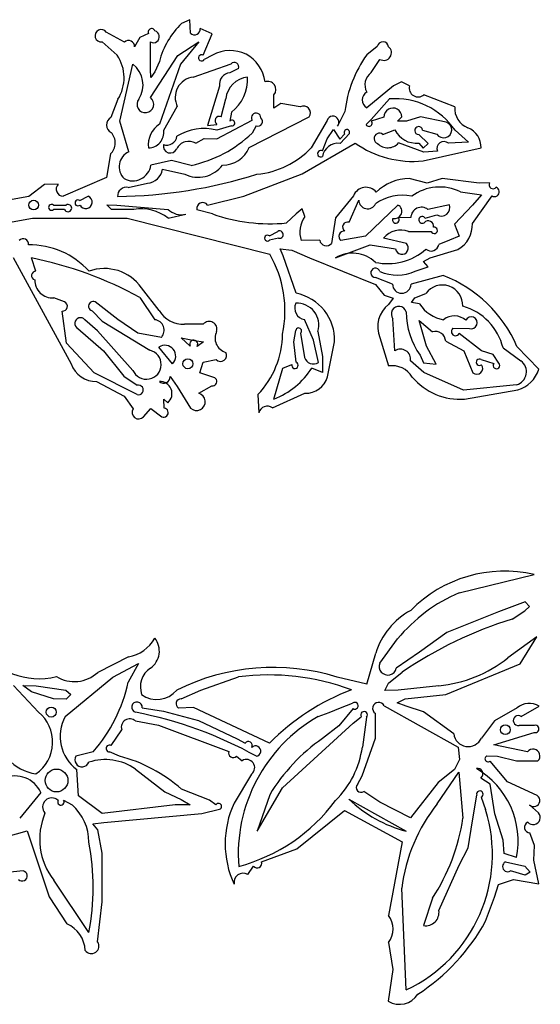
# Model space of a CAD drawing. Extents: x 0.1 to 7.7, y 0.72 to 10.33.
# Tile 9 of 12: x 2.09 to 3.73, y 7.11 to 10.22. Entities that reach past the tile are written whole.
import ezdxf

# ---------------------------------------------------------------- set-up
doc = ezdxf.new("R2010")
doc.units = 0

msp = doc.modelspace()

# ---------------------------------------------------------------- linework, layer by layer
at = {"layer": 'Default', "color": 162, "linetype": 'CONTINUOUS'}
for p, q in [((2.631255, 10.215806), (2.604823, 10.204139)), ((2.63284, 10.17305), (2.631255, 10.215806)), ((2.42488, 10.145133), (2.367424, 10.176746)), ((2.500838, 10.172779), (2.472882, 10.159623)), ((2.701389, 10.171462), (2.663826, 10.188553)), ((2.354114, 10.145921), (2.401668, 10.10398)), ((2.472882, 10.159623), (2.456924, 10.130287)), ((2.506944, 10.060118), (2.506816, 10.145728)), ((2.5928, 10.10322), (2.658957, 10.146425)), ((2.658957, 10.146425), (2.601821, 10.075753)), ((2.673065, 10.103827), (2.701389, 10.171462)), ((3.221417, 10.131322), (3.188078, 10.105405)), ((2.506463, 9.970221), (2.5928, 10.10322)), ((2.534722, 10.084256), (2.520639, 10.051408)), ((2.702504, 10.104161), (2.676267, 10.090129)), ((3.202557, 10.049213), (3.229836, 10.090796)), ((2.409722, 9.895893), (2.450872, 10.07569)), ((2.508028, 10.034033), (2.506944, 10.060118)), ((2.520639, 10.051408), (2.508028, 10.034033)), ((2.601821, 10.075753), (2.535688, 9.887035)), ((2.641062, 10.035216), (2.760814, 10.076421)), ((2.783735, 10.0619), (2.756866, 10.04857)), ((3.298059, 10.019781), (3.27271, 10.007863)), ((3.322908, 10.007571), (3.298059, 10.019781)), ((2.724261, 10.006587), (2.686902, 9.882883)), ((3.27271, 10.007863), (3.188036, 9.938551)), ((2.403909, 9.965087), (2.382084, 9.907469)), ((2.72948, 9.910135), (2.743862, 9.96683)), ((2.895788, 9.937578), (2.895833, 9.979244)), ((3.201684, 9.901296), (3.25929, 9.966269)), ((3.465662, 9.941755), (3.368346, 9.979199)), ((2.548323, 9.867743), (2.591283, 9.942)), ((2.917438, 9.952081), (2.895788, 9.937578)), ((2.978666, 9.94174), (2.917438, 9.952081)), ((3.119074, 9.926721), (3.095551, 9.880305)), ((2.438266, 9.800016), (2.409722, 9.895893)), ((2.716031, 9.840309), (2.826961, 9.899543)), ((2.761788, 9.924043), (2.756858, 9.895956)), ((2.817396, 9.812922), (3.00705, 9.909866)), ((3.063168, 9.89813), (3.013247, 9.812659)), ((3.18611, 9.885198), (3.201684, 9.901296)), ((3.242289, 9.90922), (3.202448, 9.896411)), ((3.284716, 9.895871), (3.298479, 9.909635)), ((3.313432, 9.895865), (3.284716, 9.895871)), ((3.357404, 9.909754), (3.313432, 9.895865)), ((3.43813, 9.89275), (3.357404, 9.909754)), ((2.686902, 9.882883), (2.716298, 9.886076)), ((2.762463, 9.881408), (2.715369, 9.868187)), ((2.839931, 9.881484), (2.826897, 9.858357)), ((3.063042, 9.840679), (3.083262, 9.869823)), ((3.083262, 9.869823), (3.103803, 9.840004)), ((3.239094, 9.854198), (3.276427, 9.868666)), ((3.364221, 9.868087), (3.409095, 9.855722)), ((3.46676, 9.867465), (3.50831, 9.829524)), ((2.64925, 9.82642), (2.676145, 9.84129)), ((2.676145, 9.84129), (2.716031, 9.840309)), ((3.049163, 9.802481), (3.063042, 9.840679)), ((3.103803, 9.840004), (3.118711, 9.856029)), ((3.133362, 9.857559), (3.103967, 9.826241)), ((3.381711, 9.826226), (3.352015, 9.854072)), ((2.984463, 9.730144), (3.151471, 9.827335)), ((3.368056, 9.798642), (3.288326, 9.827449)), ((3.351917, 9.827368), (3.365768, 9.811368)), ((3.365564, 9.770865), (3.548633, 9.811708)), ((3.365768, 9.811368), (3.381711, 9.826226)), ((3.410749, 9.80199), (3.368056, 9.798642)), ((3.50831, 9.829524), (3.445346, 9.82642)), ((2.381035, 9.792954), (2.368643, 9.718852)), ((2.573246, 9.771885), (2.507816, 9.75747)), ((2.635163, 9.756976), (2.573246, 9.771885)), ((2.544297, 9.744657), (2.614551, 9.729198)), ((2.368643, 9.718852), (2.231845, 9.659569)), ((2.801092, 9.659753), (2.984463, 9.730144)), ((3.378827, 9.70142), (3.322266, 9.715309)), ((3.426034, 9.715309), (3.378827, 9.70142)), ((3.542716, 9.700799), (3.426034, 9.715309)), ((2.173168, 9.696841), (2.123582, 9.659184)), ((2.216303, 9.698135), (2.173168, 9.696841)), ((2.436655, 9.687531), (2.496877, 9.70142)), ((3.574869, 9.702226), (3.542716, 9.700799)), ((2.123582, 9.659184), (1.969702, 9.631563)), ((2.284199, 9.645873), (2.310309, 9.659883)), ((2.686207, 9.631975), (2.801092, 9.659753)), ((3.146482, 9.66149), (3.090209, 9.591834)), ((3.132657, 9.577626), (3.162961, 9.647257)), ((3.484022, 9.673642), (3.550166, 9.66395)), ((3.520833, 9.574281), (3.58298, 9.660561)), ((3.550166, 9.66395), (3.520835, 9.631787)), ((2.200866, 9.631984), (2.240995, 9.631975)), ((2.236297, 9.618086), (2.201389, 9.618086)), ((2.368932, 9.63256), (2.400769, 9.631975)), ((2.383707, 9.618086), (2.368932, 9.63256)), ((2.454156, 9.618086), (2.383707, 9.618086)), ((2.400769, 9.631975), (2.562044, 9.618449)), ((2.70221, 9.604219), (2.653044, 9.617358)), ((2.984464, 9.619759), (2.965443, 9.604196)), ((2.993056, 9.595802), (2.984464, 9.619759)), ((3.286528, 9.632068), (3.184622, 9.533745)), ((3.448555, 9.63298), (3.380989, 9.618086)), ((3.520835, 9.631787), (3.464313, 9.571352)), ((2.0191, 9.569816), (2.135377, 9.590308)), ((2.135377, 9.590308), (2.4329, 9.590308)), ((2.4329, 9.590308), (2.882608, 9.477194)), ((2.5625, 9.590308), (2.617948, 9.603018)), ((2.965443, 9.604196), (2.935204, 9.575466)), ((3.090209, 9.591834), (3.077399, 9.511331)), ((3.327057, 9.59258), (3.288289, 9.591337)), ((3.372136, 9.590308), (3.409115, 9.600833)), ((3.464313, 9.571352), (3.478819, 9.534484)), ((2.881422, 9.534762), (2.907531, 9.548772)), ((2.909676, 9.528041), (2.881944, 9.520864)), ((3.039996, 9.521397), (2.981317, 9.519931)), ((3.184622, 9.533745), (3.106859, 9.519869)), ((3.312894, 9.511269), (3.241322, 9.527496)), ((3.320111, 9.548642), (3.391592, 9.548642)), ((3.448476, 9.521075), (3.414851, 9.507935)), ((3.478819, 9.534484), (3.448476, 9.521075)), ((2.915585, 9.493977), (2.952038, 9.490235)), ((2.924387, 9.472354), (2.915585, 9.493977)), ((2.952038, 9.490235), (3.00755, 9.465308)), ((3.089675, 9.466154), (3.198403, 9.506975)), ((3.198403, 9.506975), (3.279076, 9.493999)), ((3.387639, 9.465308), (3.475426, 9.492058)), ((2.073773, 9.466296), (2.257218, 9.131616)), ((2.145952, 9.423769), (2.131704, 9.465519)), ((2.965472, 9.354022), (2.924387, 9.472354)), ((3.00755, 9.465308), (3.215684, 9.381349)), ((3.366751, 9.454252), (3.387639, 9.465308)), ((3.341103, 9.423641), (3.381791, 9.437395)), ((3.381791, 9.437395), (3.366751, 9.454252)), ((3.269103, 9.382831), (3.215427, 9.403556)), ((3.429289, 9.409752), (3.327736, 9.382732)), ((2.534285, 9.299342), (2.478565, 9.371505)), ((3.215684, 9.381349), (3.243259, 9.348281)), ((2.235793, 9.32714), (2.201888, 9.33942)), ((2.473645, 9.340586), (2.52034, 9.270855)), ((3.243259, 9.348281), (3.271717, 9.338847)), ((3.271717, 9.338847), (3.25701, 9.319145)), ((3.328709, 9.325462), (3.339159, 9.339748)), ((3.339159, 9.339748), (3.374594, 9.353487)), ((2.403401, 9.270987), (2.332643, 9.32709)), ((3.354347, 9.320383), (3.328709, 9.325462)), ((2.242631, 9.196907), (2.228624, 9.297858)), ((2.322649, 9.299205), (2.354594, 9.266186)), ((3.276963, 9.172778), (3.270833, 9.274083)), ((2.277939, 9.243117), (2.358328, 9.173133)), ((2.340303, 9.236269), (2.300299, 9.270945)), ((2.354594, 9.266186), (2.504676, 9.17459)), ((2.467008, 9.22834), (2.403401, 9.270987)), ((2.673261, 9.256974), (2.614062, 9.256974)), ((3.020833, 9.206458), (2.99213, 9.271374)), ((3.375864, 9.187701), (3.353163, 9.268053)), ((3.353163, 9.268053), (3.39524, 9.232692)), ((3.459313, 9.243716), (3.51149, 9.243085)), ((2.45143, 9.111348), (2.340303, 9.236269)), ((2.541224, 9.215307), (2.467008, 9.22834)), ((2.631944, 9.187529), (2.603406, 9.214138)), ((2.603406, 9.214138), (2.645354, 9.205771)), ((2.957921, 9.201501), (2.964438, 9.236757)), ((2.979117, 9.227913), (2.992216, 9.15219)), ((3.034248, 9.234061), (3.048611, 9.154868)), ((3.229167, 9.214509), (3.256959, 9.125104)), ((3.549207, 9.172335), (3.479793, 9.227681)), ((2.329425, 9.10318), (2.242631, 9.196907)), ((2.576389, 9.131974), (2.533427, 9.184736)), ((2.645354, 9.205771), (2.673742, 9.201277)), ((2.673742, 9.201277), (2.653411, 9.18685)), ((2.965278, 9.136878), (2.957921, 9.201501)), ((3.035726, 9.136467), (3.020833, 9.206458)), ((3.064435, 9.090968), (3.086628, 9.200843)), ((3.406946, 9.130973), (3.375864, 9.187701)), ((3.436896, 9.202771), (3.493758, 9.172464)), ((3.617451, 9.181752), (3.674056, 9.141292)), ((3.730195, 9.114581), (3.66101, 9.186937)), ((2.358328, 9.173133), (2.422961, 9.093137)), ((3.048611, 9.154868), (3.049164, 9.105001)), ((3.356207, 9.159087), (3.367062, 9.134656)), ((3.493758, 9.172464), (3.522795, 9.103293)), ((3.586336, 9.160776), (3.549207, 9.172335)), ((3.604254, 9.133718), (3.586336, 9.160776)), ((2.662514, 9.103194), (2.673145, 9.13678)), ((2.673145, 9.13678), (2.713903, 9.145863)), ((2.895833, 9.020862), (2.923744, 9.118204)), ((2.923744, 9.118204), (2.952039, 9.130223)), ((3.049164, 9.105001), (3.015368, 9.118645)), ((3.368023, 9.104227), (3.326014, 9.141702)), ((3.367062, 9.134656), (3.406946, 9.130973)), ((3.549035, 9.145194), (3.588371, 9.132866)), ((2.465278, 9.034751), (2.329425, 9.10318)), ((2.422961, 9.093137), (2.464638, 9.064169)), ((2.568891, 9.092036), (2.591198, 9.060461)), ((2.702779, 9.089697), (2.662514, 9.103194)), ((3.493056, 9.04864), (3.368023, 9.104227)), ((2.336947, 9.076418), (2.423951, 9.029563)), ((2.591198, 9.060461), (2.633004, 8.992424)), ((2.659304, 9.039222), (2.700423, 9.062558)), ((3.660325, 9.065937), (3.493056, 9.04864)), ((2.423951, 9.029563), (2.452402, 8.990115)), ((2.844938, 9.035182), (2.848341, 8.977488)), ((2.891027, 8.993084), (2.993475, 9.039475)), ((3.496626, 9.020862), (3.663872, 9.049659)), ((2.548766, 9.021005), (2.561836, 9.009503)), ((2.549653, 8.992543), (2.548766, 9.021005)), ((2.484718, 8.964734), (2.507576, 8.991529)), ((2.507576, 8.991529), (2.542247, 8.965306)), ((3.479671, 8.410651), (3.715509, 8.468376)), ((3.687056, 8.381971), (3.603589, 8.350563)), ((3.701143, 8.367879), (3.687056, 8.381971)), ((3.603589, 8.350563), (3.440729, 8.285772)), ((3.646344, 8.327342), (3.685908, 8.353558)), ((3.685908, 8.353558), (3.701143, 8.367879)), ((3.440729, 8.285772), (3.353934, 8.223432)), ((3.22909, 8.189153), (3.285311, 8.265195)), ((3.72357, 8.271778), (3.632437, 8.205679)), ((3.671842, 8.186875), (3.72357, 8.271778)), ((3.188469, 8.123097), (3.216894, 8.219999)), ((3.353934, 8.223432), (3.281128, 8.173055)), ((2.437463, 8.208546), (2.340788, 8.15974)), ((2.388019, 8.145213), (2.469027, 8.187845)), ((2.469027, 8.187845), (2.4365, 8.129211)), ((3.256659, 8.126486), (3.299662, 8.160292)), ((3.437163, 8.090304), (3.671842, 8.186875)), ((2.237961, 8.020503), (2.388019, 8.145213)), ((2.665184, 8.104193), (2.784212, 8.145868)), ((3.188469, 8.123097), (3.095424, 8.144901)), ((3.244765, 8.103341), (3.256659, 8.126486)), ((2.075726, 8.118563), (2.153957, 8.03498)), ((2.132307, 8.099136), (2.104393, 8.118282)), ((2.104393, 8.118282), (2.146578, 8.118082)), ((2.201389, 8.076415), (2.132307, 8.099136)), ((2.146578, 8.118082), (2.240112, 8.104193)), ((2.240112, 8.104193), (2.256248, 8.089869)), ((2.603568, 8.076427), (2.665184, 8.104193)), ((3.287254, 8.104193), (3.244765, 8.103341)), ((3.41492, 8.118082), (3.287254, 8.104193)), ((2.241626, 8.075633), (2.201389, 8.076415)), ((2.256248, 8.089869), (2.241626, 8.075633)), ((3.283968, 8.063681), (3.309164, 8.076415)), ((3.312116, 8.053573), (3.283968, 8.063681)), ((3.309164, 8.076415), (3.437163, 8.090304)), ((2.480421, 8.047908), (2.547979, 8.037842)), ((2.547979, 8.037842), (2.657602, 8.007899)), ((2.642692, 8.049658), (2.594609, 8.047625)), ((2.881944, 7.937525), (2.642692, 8.049658)), ((3.034855, 8.020978), (3.069553, 8.033971)), ((3.069553, 8.033971), (3.105581, 8.048577)), ((3.145171, 8.046047), (3.099704, 7.992076)), ((3.105581, 8.048577), (3.143636, 8.062526)), ((3.242842, 8.054502), (3.476209, 7.924649)), ((3.36714, 8.03535), (3.312116, 8.053573)), ((3.461977, 7.965917), (3.36714, 8.03535)), ((3.661815, 8.048517), (3.590623, 8.007237)), ((3.675052, 8.020797), (3.730832, 8.053845)), ((2.459184, 8.00697), (2.531571, 7.994102)), ((2.657602, 8.007899), (2.779667, 7.950913)), ((3.145781, 8.000286), (3.170651, 8.020217)), ((3.1875, 8.019084), (3.174311, 7.924613)), ((3.215278, 7.952886), (3.215278, 8.030713)), ((3.590623, 8.007237), (3.549194, 7.952647)), ((2.382774, 7.93005), (2.416099, 7.979305)), ((2.531571, 7.994102), (2.753941, 7.910762)), ((2.922694, 7.796585), (3.145781, 8.000286)), ((3.099704, 7.992076), (3.048773, 7.951603)), ((3.588578, 7.931831), (3.715505, 7.971097)), ((3.716973, 7.993164), (3.668145, 7.993081)), ((2.779667, 7.950913), (2.804837, 7.936674)), ((3.173611, 7.834255), (3.215278, 7.952886)), ((2.326568, 7.909959), (2.272073, 7.896582)), ((2.409571, 7.896032), (2.378045, 7.909408)), ((3.476209, 7.924649), (3.480194, 7.885802)), ((3.694854, 7.909748), (3.588578, 7.931831)), ((2.777478, 7.896583), (2.795444, 7.881727)), ((3.480194, 7.885802), (3.465037, 7.853992)), ((3.566556, 7.89688), (3.599606, 7.895859)), ((3.631309, 7.81557), (3.576968, 7.880758)), ((3.599606, 7.895859), (3.66037, 7.881496)), ((3.66037, 7.881496), (3.72735, 7.881095)), ((2.280002, 7.771279), (2.275214, 7.853717)), ((2.4599, 7.855131), (2.552316, 7.783719)), ((3.465037, 7.853992), (3.413284, 7.813111)), ((2.825179, 7.839725), (2.770316, 7.748247)), ((3.1588, 7.806972), (3.173611, 7.834255)), ((3.410334, 7.7464), (3.478593, 7.845859)), ((3.478593, 7.845859), (3.491212, 7.700758)), ((3.577396, 7.808094), (3.54806, 7.827215)), ((3.725507, 7.771887), (3.631309, 7.81557)), ((2.692247, 7.757427), (2.604289, 7.792307)), ((2.843379, 7.659512), (2.922694, 7.796585)), ((3.22947, 7.751581), (3.178552, 7.785233)), ((3.413284, 7.813111), (3.326389, 7.701414)), ((3.592186, 7.714643), (3.577396, 7.808094)), ((2.161112, 7.781527), (2.094702, 7.701001)), ((2.233103, 7.757994), (2.260141, 7.742457)), ((2.354167, 7.715302), (2.280002, 7.771279)), ((2.552316, 7.783719), (2.603502, 7.759485)), ((2.603502, 7.759485), (2.631928, 7.743064)), ((2.712749, 7.742914), (2.692247, 7.757427)), ((2.882488, 7.774764), (2.843379, 7.659512)), ((3.131607, 7.760857), (3.3125, 7.659747)), ((3.520833, 7.692024), (3.534604, 7.77293)), ((3.548222, 7.766597), (3.5625, 7.727704)), ((2.584785, 7.74308), (2.354167, 7.715302)), ((2.631928, 7.743064), (2.584785, 7.74308)), ((2.668731, 7.715302), (2.724698, 7.72873)), ((2.967682, 7.604038), (3.118544, 7.724896)), ((3.118544, 7.724896), (3.299476, 7.625863)), ((3.326389, 7.701414), (3.22947, 7.751581)), ((3.72933, 7.717801), (3.700981, 7.742566)), ((2.359892, 7.687525), (2.668731, 7.715302)), ((3.507973, 7.607824), (3.520833, 7.692024)), ((3.618056, 7.631319), (3.592186, 7.714643)), ((2.012908, 7.631338), (2.118101, 7.660968)), ((2.118101, 7.660968), (2.187609, 7.453396)), ((2.324825, 7.683262), (2.359892, 7.687525)), ((2.340626, 7.663711), (2.324825, 7.683262)), ((2.354167, 7.590968), (2.340626, 7.663711)), ((3.621319, 7.589278), (3.618056, 7.631319)), ((3.7163, 7.614884), (3.702319, 7.654272)), ((2.85613, 7.563427), (2.967682, 7.604038)), ((3.299476, 7.625863), (3.256944, 7.394711)), ((3.478801, 7.552728), (3.507973, 7.607824)), ((3.714367, 7.568196), (3.7163, 7.614884)), ((2.354167, 7.437701), (2.354167, 7.590968)), ((3.659722, 7.576413), (3.621319, 7.589278)), ((3.729934, 7.494461), (3.714367, 7.568196)), ((2.813161, 7.523488), (2.831305, 7.549612)), ((3.415381, 7.409999), (3.478801, 7.552728)), ((3.624959, 7.563293), (3.686326, 7.549337)), ((3.686326, 7.549337), (3.70298, 7.530267)), ((2.105188, 7.534779), (1.961686, 7.520857)), ((2.3125, 7.340301), (2.202204, 7.505415)), ((3.603557, 7.492145), (3.650227, 7.507376)), ((3.6875, 7.520857), (3.641242, 7.534746)), ((3.650227, 7.507376), (3.729934, 7.494461)), ((3.70298, 7.530267), (3.6875, 7.520857)), ((3.3125, 7.159745), (3.298611, 7.480145)), ((3.59097, 7.451846), (3.603557, 7.492145)), ((2.187609, 7.453396), (2.243478, 7.367769)), ((3.394827, 7.448556), (3.367448, 7.362281)), ((3.562333, 7.375863), (3.59097, 7.451846)), ((2.340257, 7.311715), (2.354167, 7.437701)), ((3.256944, 7.308986), (3.270833, 7.223947)), ((3.270833, 7.223947), (3.256077, 7.124164))]:
    msp.add_line(p, q, dxfattribs=at)
for centre, radius in [((2.138744, 9.631783), 0.015291), ((2.624655, 9.131981), 0.015693), ((2.194099, 8.034756), 0.015693), ((3.624655, 7.9792), 0.015384), ((2.210784, 7.819469), 0.035971)]:
    msp.add_circle(centre, radius, dxfattribs=at)
for centre, radius, start, end in [((2.788179, 10.016486), 0.262361, 134.33627, 165.030144), ((2.351673, 10.165261), 0.019494, 36.09769, 277.193494), ((2.510524, 10.177257), 0.010671, 16.298594, 204.814323), ((2.515861, 10.162154), 0.018751, 241.160886, 434.836255), ((2.645511, 10.186441), 0.018436, 226.580506, 366.577417), ((2.437629, 10.130645), 0.019298, 358.93597, 491.348475), ((3.239137, 10.128297), 0.017977, 7.878898, 170.31365), ((2.757499, 10.008016), 0.110762, 6.268596, 119.770141), ((3.241624, 10.111976), 0.02424, 240.902435, 410.800723), ((2.297315, 10.032832), 0.1263, 327.562184, 394.286334), ((2.667972, 10.095413), 0.009835, 58.813027, 327.498905), ((2.771361, 10.067719), 0.013674, 334.817516, 500.472246), ((3.51125, 9.877937), 0.395198, 144.859786, 172.909272), ((2.401193, 10.010266), 0.082148, 327.142586, 412.789189), ((2.759951, 10.012521), 0.03618, 94.891825, 189.439821), ((3.229928, 10.010318), 0.047561, 125.134224, 208.255385), ((2.64957, 9.970772), 0.065002, 97.521315, 206.2721), ((2.821137, 9.957586), 0.077826, 96.370855, 173.178164), ((2.678297, 10.029267), 0.134324, 308.430495, 362.416996), ((2.876336, 9.99596), 0.025682, 319.392159, 469.887837), ((3.201729, 9.963177), 0.028177, 119.07937, 240.923972), ((3.350073, 10.000505), 0.028069, 165.420027, 310.616789), ((2.490681, 9.949128), 0.026343, 141.030249, 413.194056), ((3.277877, 9.738073), 0.228952, 34.412545, 94.656722), ((2.988643, 9.92205), 0.022074, 326.496669, 476.873345), ((3.270384, 9.909454), 0.028096, 0.369623, 180.478427), ((3.530291, 9.935845), 0.064898, 174.774598, 248.961762), ((2.394372, 9.884085), 0.026416, 117.719665, 243.566623), ((2.723856, 9.897576), 0.013761, 65.875889, 236.687793), ((2.763633, 9.890213), 0.008882, 262.42962, 499.710578), ((2.839516, 9.907141), 0.014675, 356.65568, 571.183276), ((2.845184, 9.894955), 0.014459, 248.696016, 411.594442), ((3.081394, 9.892914), 0.018957, 318.311216, 524.029566), ((3.194985, 9.889775), 0.009986, 207.282156, 401.643122), ((2.578578, 9.820706), 0.078988, 122.887429, 186.48804), ((2.499728, 9.860859), 0.04908, 270.428869, 368.062791), ((2.675861, 9.706631), 0.166317, 76.258068, 121.107388), ((3.125573, 9.861231), 0.008611, 334.755345, 577.167595), ((3.344132, 9.902781), 0.075814, 206.742883, 275.894297), ((3.351767, 9.866611), 0.012542, 6.757907, 271.134124), ((3.430754, 9.868636), 0.025217, 210.805173, 432.991787), ((3.481069, 9.812869), 0.067574, 359.015439, 427.441152), ((2.348244, 9.827477), 0.047614, 313.526168, 403.795953), ((2.55832, 9.852547), 0.03181, 250.274804, 353.65303), ((2.627171, 9.791066), 0.041682, 58.015759, 154.14132), ((2.551781, 10.146665), 0.39851, 282.077519, 313.65867), ((3.228006, 9.841512), 0.016849, 48.847208, 250.143675), ((3.430554, 9.810655), 0.021618, 46.823598, 203.629428), ((2.569316, 9.818105), 0.022193, 168.303576, 336.470439), ((2.736089, 9.845546), 0.087608, 268.551928, 338.136996), ((2.818335, 9.995082), 0.266962, 275.150358, 316.895741), ((3.043566, 9.793783), 0.010343, 57.237957, 299.19443), ((3.098046, 9.776467), 0.050125, 83.216073, 170.484793), ((3.334428, 10.086896), 0.317562, 234.821201, 275.62681), ((3.254447, 9.858303), 0.045823, 225.41948, 317.675615), ((2.460961, 9.752469), 0.052687, 115.516401, 224.853517), ((2.451286, 9.765203), 0.057056, 240.983893, 352.21053), ((2.496044, 9.749956), 0.048543, 270.982868, 353.733338), ((2.656653, 9.816416), 0.096848, 244.232512, 322.877868), ((2.385254, 11.179841), 1.52094, 270.66416, 287.487804), ((3.320987, 9.570503), 0.144811, 89.493769, 135.305545), ((2.232187, 9.682122), 0.022555, 134.767667, 269.132636), ((2.431084, 9.659873), 0.028213, 78.610118, 181.766884), ((3.185481, 9.645724), 0.042065, 39.274203, 157.988563), ((3.41839, 9.539643), 0.149209, 63.90463, 126.391748), ((3.585932, 9.695994), 0.012698, 150.605771, 321.628732), ((3.590316, 9.673923), 0.015243, 241.232317, 428.56473), ((2.278315, 9.638693), 0.009283, 50.664489, 313.643553), ((2.302858, 9.641031), 0.020271, 206.534076, 428.435104), ((3.190924, 9.648371), 0.027985, 182.281679, 332.963114), ((3.300801, 9.515516), 0.147136, 78.607856, 125.265374), ((2.194982, 9.624804), 0.009283, 50.664489, 313.643553), ((2.247017, 9.6222), 0.011482, 200.992453, 481.635784), ((2.477363, 9.483423), 0.136648, 51.461766, 99.77805), ((2.604301, 9.662559), 0.061085, 226.228805, 282.910085), ((2.670998, 9.621552), 0.018437, 34.424252, 193.149549), ((3.275907, 9.612045), 0.022665, 256.405613, 422.055901), ((3.360622, 9.591381), 0.033586, 52.668368, 177.953001), ((3.422847, 9.624253), 0.027149, 239.615027, 378.751655), ((2.88335, 10.113666), 0.540692, 250.426514, 275.503268), ((3.065244, 9.545789), 0.08782, 145.285466, 197.124531), ((3.279837, 9.585279), 0.010399, 152.904103, 395.632807), ((3.362849, 9.585198), 0.0106, 28.822275, 304.091055), ((3.12757, 9.563043), 0.015445, 70.768361, 235.79983), ((3.295135, 9.484343), 0.068979, 68.772275, 141.274011), ((3.381635, 9.564621), 0.017441, 351.003332, 497.430259), ((3.400833, 9.552192), 0.009899, 201.019703, 461.487103), ((3.43185, 9.569772), 0.089097, 299.279959, 362.900531), ((2.106146, 9.509714), 0.016172, 348.29963, 501.23453), ((2.875537, 9.527582), 0.009283, 50.664489, 313.643553), ((2.913598, 9.538923), 0.011567, 250.177997, 481.633336), ((3.061001, 9.524924), 0.021299, 189.531894, 320.343899), ((3.117175, 9.533367), 0.016989, 84.210989, 232.61001), ((2.12635, 9.254511), 0.251961, 42.160137, 90.993355), ((3.253475, 9.630913), 0.183513, 257.98642, 311.31879), ((3.299026, 9.496679), 0.020129, 187.651766, 406.451495), ((3.390754, 9.511319), 0.024334, 228.529018, 352.006378), ((1.89037, 8.274581), 1.215145, 61.314313, 78.544595), ((2.5782, 9.299904), 0.352273, 347.85127, 390.2169), ((3.142553, 9.374199), 0.106075, 46.717365, 119.900425), ((2.361385, 9.288191), 0.14378, 35.412481, 109.613428), ((3.215528, 9.418351), 0.014795, 16.20168, 269.608195), ((2.145854, 9.409852), 0.013917, 89.597206, 254.592713), ((3.284094, 9.550113), 0.138727, 246.931293, 294.264233), ((3.279342, 9.021913), 0.415816, 23.382376, 68.8624), ((2.198404, 9.395565), 0.056253, 179.113536, 273.551661), ((3.298421, 9.383468), 0.029324, 181.244705, 358.562014), ((3.426611, 9.31602), 0.064105, 357.47602, 504.235347), ((2.937413, 9.207326), 0.149355, 357.512179, 439.171632), ((2.229835, 9.31308), 0.01527, 265.453965, 427.035197), ((2.326545, 9.313542), 0.014857, 65.766347, 254.794394), ((2.997691, 9.30757), 0.036621, 155.939447, 261.265071), ((2.968652, 9.254063), 0.068578, 343.04145, 453.678306), ((3.312862, 9.24826), 0.090244, 128.235355, 201.962466), ((3.289451, 9.289044), 0.023885, 15.206582, 218.785524), ((3.449801, 9.38375), 0.114572, 213.577853, 260.160108), ((3.44249, 9.139857), 0.179907, 13.46601, 74.471633), ((2.286547, 9.259098), 0.018151, 40.744465, 241.690417), ((2.608721, 9.343208), 0.086399, 210.511512, 273.544359), ((3.543775, 9.29439), 0.231277, 179.772399, 215.805082), ((3.464274, 9.227706), 0.054974, 48.897844, 128.274906), ((3.51742, 9.260985), 0.018857, 251.669124, 514.406874), ((2.516321, 9.237644), 0.033453, 318.109416, 443.098348), ((2.691712, 9.240721), 0.024588, 343.42085, 498.624187), ((2.973679, 9.235491), 0.009327, 305.664356, 532.195245), ((3.468025, 9.233746), 0.01324, 131.147523, 332.732096), ((2.75698, 9.212616), 0.046732, 153.173683, 253.800122), ((2.647034, 9.226918), 0.275552, 315.906904, 359.760943), ((3.403898, 9.200788), 0.033058, 3.439108, 105.18223), ((2.552079, 9.156051), 0.034216, 315.274888, 483.034282), ((2.64289, 9.19391), 0.01267, 326.136666, 570.240404), ((2.493999, 9.129543), 0.046295, 203.143994, 436.665751), ((2.727924, 9.158173), 0.018658, 221.284619, 390.844609), ((3.019751, 9.160322), 0.02871, 196.453519, 303.8092), ((3.294528, 9.146254), 0.031813, 351.773797, 483.513197), ((2.334407, 9.157929), 0.08155, 198.823323, 271.784756), ((2.805235, 9.253567), 0.249719, 291.272197, 327.296193), ((2.961804, 9.127292), 0.010196, 163.296311, 430.078782), ((3.267829, 9.051901), 0.074005, 30.914652, 98.446302), ((3.53493, 9.1175), 0.018683, 229.496376, 398.152897), ((3.543123, 9.136892), 0.010192, 54.544173, 309.617758), ((3.596666, 9.126695), 0.010339, 143.355193, 402.78332), ((3.648291, 9.107058), 0.042846, 286.31171, 413.033872), ((2.548512, 9.091602), 0.020384, 227.781561, 361.219263), ((2.702107, 9.076084), 0.01363, 262.901726, 447.174416), ((2.997399, 9.108708), 0.069344, 266.756664, 345.176939), ((3.481719, 9.217551), 0.197253, 220.318176, 274.333964), ((3.636435, 9.144026), 0.098275, 286.211473, 342.565494), ((2.468946, 9.049547), 0.015244, 256.076801, 466.415864), ((2.536142, 9.038091), 0.038438, 311.947341, 451.978476), ((2.651852, 9.012621), 0.027625, 226.978525, 434.351965), ((2.874734, 8.971465), 0.027072, 52.995612, 167.144825), ((2.46967, 8.978838), 0.020624, 146.85499, 316.85366), ((2.548328, 8.978278), 0.014326, 244.882173, 444.693366), ((3.622636, 8.064074), 0.414832, 77.062879, 135.485382), ((3.676534, 7.945021), 0.505536, 112.918087, 140.703363), ((3.432114, 8.156867), 0.224289, 117.995999, 163.651512), ((4.003435, 7.142998), 1.237006, 106.77857, 124.67584), ((2.416693, 8.325071), 0.118362, 280.106372, 330.9945), ((2.470116, 8.226781), 0.064668, 304.665078, 399.228904), ((2.15518, 8.366554), 0.226524, 212.856445, 284.072864), ((3.254435, 8.178927), 0.027331, 158.026367, 347.594515), ((3.378391, 8.52265), 0.406214, 275.159367, 308.711566), ((2.266923, 8.24024), 0.109254, 238.759413, 312.538659), ((2.546079, 8.114138), 0.071204, 123.385666, 199.557479), ((2.893423, 7.493145), 0.682341, 72.780064, 116.423628), ((1.957008, 8.232441), 0.490478, 318.891694, 347.8503), ((2.878799, 7.401626), 0.750229, 69.65401, 97.242991), ((2.527026, 8.15588), 0.081293, 233.772943, 320.527022), ((3.400086, 7.42244), 0.730605, 110.883755, 135.169441), ((2.463928, 8.050288), 0.016663, 351.790172, 615.285833), ((2.602825, 8.060864), 0.015581, 87.268006, 238.175428), ((3.150925, 8.054894), 0.010553, 236.96059, 493.682078), ((3.225606, 8.04661), 0.018957, 24.599703, 236.989403), ((2.07665, 7.940698), 0.121924, 304.570981, 410.650064), ((2.219174, 6.779587), 1.277432, 60.908061, 79.147294), ((3.179498, 8.02594), 0.010537, 319.408498, 572.897119), ((3.699971, 8.00394), 0.058677, 58.267745, 130.562103), ((2.351798, 7.958376), 0.129686, 151.376057, 233.805459), ((2.441396, 7.98729), 0.026528, 47.890555, 197.517717), ((3.282976, 7.587182), 0.499743, 119.768559, 184.423844), ((3.66534, 8.008499), 0.015671, 51.700572, 280.310239), ((2.166732, 7.984858), 0.146058, 182.6715, 261.773534), ((3.719304, 7.981926), 0.011477, 250.666324, 461.720188), ((2.815089, 7.92958), 0.012467, 332.838056, 505.316827), ((3.378682, 7.474781), 0.579826, 124.679002, 148.844163), ((3.507558, 7.972245), 0.046018, 187.904121, 334.793938), ((2.377895, 7.920305), 0.010898, 63.405257, 270.786384), ((2.766885, 7.905623), 0.013927, 158.345725, 319.521522), ((2.837786, 7.912165), 0.016496, 278.688548, 494.707491), ((2.88357, 7.965203), 0.293561, 314.650361, 352.052461), ((3.712022, 7.896464), 0.021707, 314.924181, 502.269805), ((2.291191, 7.88494), 0.022384, 148.661225, 339.234447), ((2.364167, 7.718492), 0.166838, 54.983947, 108.177012), ((2.288808, 7.434698), 0.476878, 48.581407, 75.33087), ((2.809294, 7.860005), 0.025761, 308.070034, 482.523552), ((3.570252, 7.887844), 0.009763, 112.245701, 313.464718), ((3.537087, 7.84039), 0.017146, 309.789808, 462.444167), ((3.400327, 7.628466), 0.264567, 348.65324, 419.804156), ((2.08046, 7.745309), 0.08841, 24.182858, 113.455787), ((3.169572, 7.796916), 0.014736, 136.970405, 307.547332), ((3.544429, 7.776249), 0.01037, 291.452257, 558.665495), ((2.195616, 7.736035), 0.028672, 46.080941, 222.265666), ((2.224701, 7.751999), 0.010322, 152.981374, 395.509448), ((2.638497, 8.09145), 0.562166, 285.076633, 323.411083), ((3.415824, 8.05697), 0.410441, 226.174219, 255.419559), ((3.714302, 7.756342), 0.019163, 225.960116, 414.214556), ((2.158256, 7.626645), 0.15425, 359.464646, 408.660617), ((2.721043, 7.737776), 0.009757, 291.999952, 508.226867), ((3.043019, 7.620649), 0.301078, 154.925133, 205.135956), ((3.829272, 7.414044), 0.534762, 141.573924, 172.899582), ((3.111748, 7.587112), 0.472169, 295.161393, 377.323048), ((2.36756, 7.634668), 0.209879, 156.977472, 218.013496), ((2.871717, 7.792994), 0.626324, 326.637384, 351.531466), ((3.712372, 7.702884), 0.022585, 220.609978, 401.337498), ((3.702611, 7.67203), 0.017761, 114.566213, 269.057791), ((1.595796, 7.482752), 0.730723, 348.758473, 371.241527), ((2.842713, 7.558324), 0.014355, 217.368988, 380.822324), ((3.632378, 7.548607), 0.016453, 116.803234, 302.59861), ((2.10243, 7.518877), 0.016139, 224.91683, 440.159958), ((2.798546, 7.498756), 0.028727, 59.421058, 192.045191), ((3.197825, 7.351849), 0.073023, 324.057523, 395.942477), ((3.373697, 7.403937), 0.042122, 261.46874, 368.273689), ((2.206115, 7.280461), 0.094966, 2.182957, 66.831565), ((2.998505, 7.686072), 0.643531, 303.001791, 331.181162), ((2.320413, 7.298211), 0.024002, 216.07083, 394.236708), ((3.29116, 7.182915), 0.068428, 239.156797, 327.721964)]:
    msp.add_arc(centre, radius, start, end, dxfattribs=at)

doc.saveas('drawing.dxf')
